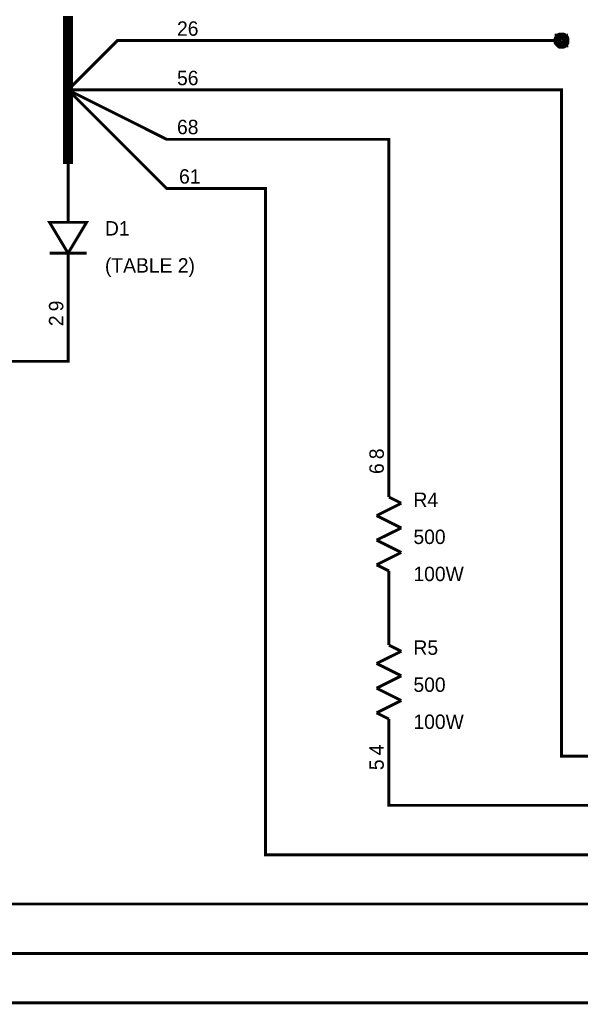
# Model space of a CAD drawing. Extents: x 0 to 22, y 0 to 17.
# Tile 47 of 58: x 14.9 to 17.2, y 8.6 to 12.6. Entities that reach past the tile are written whole.
import ezdxf

# ---------------------------------------------------------------- set-up
doc = ezdxf.new("R2010")
doc.units = 0
doc.layers.add('SHEET', color=255, linetype='CONTINUOUS')

msp = doc.modelspace()

# ---------------------------------------------------------------- linework, layer by layer
at = {"layer": 'SHEET'}
for points, const_width in [([(15.0999, 12), (15.0999, 12.2997), (15.0999, 12.5993)], 0.04), ([(17.0822, 12.5), (17.0822, 12.5008), (17.0822, 12.5017), (17.0822, 12.5025), (17.0822, 12.5033), (17.083, 12.5042), (17.083, 12.505), (17.083, 12.5058), (17.0838, 12.5067), (17.0838, 12.5075), (17.0847, 12.5083), (17.0847, 12.5092), (17.0855, 12.5092), (17.0855, 12.51), (17.0863, 12.5109), (17.0872, 12.5117), (17.0872, 12.5125), (17.088, 12.5125), (17.0889, 12.5134), (17.0897, 12.5142), (17.0905, 12.5142), (17.0905, 12.515), (17.0914, 12.515), (17.0922, 12.5159), (17.093, 12.5159), (17.0939, 12.5167), (17.0947, 12.5167), (17.0955, 12.5167), (17.0964, 12.5175), (17.0972, 12.5175), (17.098, 12.5175), (17.0989, 12.5175), (17.0997, 12.5175)], 0.0295), ([(17.0997, 12.5175), (17.0989, 12.5175), (17.098, 12.5175), (17.0972, 12.5175), (17.0964, 12.5175), (17.0955, 12.5167), (17.0947, 12.5167), (17.0939, 12.5167), (17.093, 12.5159), (17.0922, 12.5159), (17.0914, 12.515), (17.0905, 12.515), (17.0905, 12.5142), (17.0897, 12.5142), (17.0889, 12.5134), (17.088, 12.5125), (17.0872, 12.5125), (17.0872, 12.5117), (17.0863, 12.5109), (17.0855, 12.51), (17.0855, 12.5092), (17.0847, 12.5092), (17.0847, 12.5083), (17.0838, 12.5075), (17.0838, 12.5067), (17.083, 12.5058), (17.083, 12.505), (17.083, 12.5042), (17.0822, 12.5033), (17.0822, 12.5025), (17.0822, 12.5017), (17.0822, 12.5008), (17.0822, 12.5)], 0.0295), ([(17.0997, 12.5175), (17.1005, 12.5175), (17.1014, 12.5175), (17.1022, 12.5175), (17.103, 12.5175), (17.1039, 12.5167), (17.1047, 12.5167), (17.1055, 12.5167), (17.1064, 12.5159), (17.1072, 12.5159), (17.1081, 12.515), (17.1089, 12.515), (17.1097, 12.5142), (17.1106, 12.5142), (17.1114, 12.5134), (17.1114, 12.5125), (17.1122, 12.5125), (17.1131, 12.5117), (17.1131, 12.5109), (17.1139, 12.51), (17.1147, 12.5092), (17.1147, 12.5092), (17.1156, 12.5083), (17.1156, 12.5075), (17.1156, 12.5067), (17.1164, 12.5058), (17.1164, 12.505), (17.1164, 12.5042), (17.1172, 12.5033), (17.1172, 12.5025), (17.1172, 12.5017), (17.1172, 12.5008), (17.1172, 12.5)], 0.0295), ([(17.1172, 12.5), (17.1172, 12.5008), (17.1172, 12.5017), (17.1172, 12.5025), (17.1172, 12.5033), (17.1164, 12.5042), (17.1164, 12.505), (17.1164, 12.5058), (17.1156, 12.5067), (17.1156, 12.5075), (17.1156, 12.5083), (17.1147, 12.5092), (17.1147, 12.5092), (17.1139, 12.51), (17.1131, 12.5109), (17.1131, 12.5117), (17.1122, 12.5125), (17.1114, 12.5125), (17.1114, 12.5134), (17.1106, 12.5142), (17.1097, 12.5142), (17.1089, 12.515), (17.1081, 12.515), (17.1072, 12.5159), (17.1064, 12.5159), (17.1055, 12.5167), (17.1047, 12.5167), (17.1039, 12.5167), (17.103, 12.5175), (17.1022, 12.5175), (17.1014, 12.5175), (17.1005, 12.5175), (17.0997, 12.5175)], 0.0295), ([(15.2, 12.3998), (15.3002, 12.5), (16.9002, 12.5)], 0.0118), ([(17.0997, 12.5), (16.9002, 12.5)], 0.0118), ([(17.0997, 12.4816), (17.0989, 12.4816), (17.098, 12.4816), (17.0972, 12.4816), (17.0964, 12.4816), (17.0955, 12.4825), (17.0947, 12.4825), (17.0939, 12.4825), (17.093, 12.4833), (17.0922, 12.4833), (17.0914, 12.4841), (17.0905, 12.4841), (17.0905, 12.485), (17.0897, 12.485), (17.0889, 12.4858), (17.088, 12.4866), (17.0872, 12.4875), (17.0872, 12.4875), (17.0863, 12.4883), (17.0855, 12.4891), (17.0855, 12.49), (17.0847, 12.4908), (17.0847, 12.4917), (17.0838, 12.4925), (17.0838, 12.4925), (17.083, 12.4933), (17.083, 12.495), (17.083, 12.4958), (17.0822, 12.4967), (17.0822, 12.4975), (17.0822, 12.4983), (17.0822, 12.4992), (17.0822, 12.5)], 0.0295), ([(17.0822, 12.5), (17.0822, 12.5)], 0.0295), ([(17.0822, 12.5), (17.0822, 12.4992), (17.0822, 12.4983), (17.0822, 12.4975), (17.0822, 12.4967), (17.083, 12.4958), (17.083, 12.495), (17.083, 12.4933), (17.0838, 12.4925), (17.0838, 12.4925), (17.0847, 12.4917), (17.0847, 12.4908), (17.0855, 12.49), (17.0855, 12.4891), (17.0863, 12.4883), (17.0872, 12.4875), (17.0872, 12.4875), (17.088, 12.4866), (17.0889, 12.4858), (17.0897, 12.485), (17.0905, 12.485), (17.0905, 12.4841), (17.0914, 12.4841), (17.0922, 12.4833), (17.093, 12.4833), (17.0939, 12.4825), (17.0947, 12.4825), (17.0955, 12.4825), (17.0964, 12.4816), (17.0972, 12.4816), (17.098, 12.4816), (17.0989, 12.4816), (17.0997, 12.4816)], 0.0295), ([(17.1172, 12.5), (17.1172, 12.4992), (17.1172, 12.4983), (17.1172, 12.4975), (17.1172, 12.4967), (17.1164, 12.4958), (17.1164, 12.495), (17.1164, 12.4933), (17.1156, 12.4925), (17.1156, 12.4925), (17.1156, 12.4917), (17.1147, 12.4908), (17.1147, 12.49), (17.1139, 12.4891), (17.1131, 12.4883), (17.1131, 12.4875), (17.1122, 12.4875), (17.1114, 12.4866), (17.1114, 12.4858), (17.1106, 12.485), (17.1097, 12.485), (17.1089, 12.4841), (17.1081, 12.4841), (17.1072, 12.4833), (17.1064, 12.4833), (17.1055, 12.4825), (17.1047, 12.4825), (17.1039, 12.4825), (17.103, 12.4816), (17.1022, 12.4816), (17.1014, 12.4816), (17.1005, 12.4816), (17.0997, 12.4816)], 0.0295), ([(17.0997, 12.4816), (17.1005, 12.4816), (17.1014, 12.4816), (17.1022, 12.4816), (17.103, 12.4816), (17.1039, 12.4825), (17.1047, 12.4825), (17.1055, 12.4825), (17.1064, 12.4833), (17.1072, 12.4833), (17.1081, 12.4841), (17.1089, 12.4841), (17.1097, 12.485), (17.1106, 12.485), (17.1114, 12.4858), (17.1114, 12.4866), (17.1122, 12.4875), (17.1131, 12.4875), (17.1131, 12.4883), (17.1139, 12.4891), (17.1147, 12.49), (17.1147, 12.4908), (17.1156, 12.4917), (17.1156, 12.4925), (17.1156, 12.4925), (17.1164, 12.4933), (17.1164, 12.495), (17.1164, 12.4958), (17.1172, 12.4967), (17.1172, 12.4975), (17.1172, 12.4983), (17.1172, 12.4992), (17.1172, 12.5)], 0.0295), ([(17.1172, 12.5), (17.1172, 12.5), (17.1172, 12.5), (17.1172, 12.5), (17.1172, 12.5), (17.1172, 12.5), (17.1172, 12.5), (17.1172, 12.5), (17.1172, 12.5), (17.1172, 12.5), (17.1172, 12.5), (17.1172, 12.5), (17.1172, 12.5), (17.1172, 12.5), (17.1172, 12.5), (17.1172, 12.5), (17.1172, 12.5), (17.1172, 12.5), (17.1172, 12.5), (17.1172, 12.5), (17.1172, 12.5), (17.1172, 12.5), (17.1172, 12.5), (17.1172, 12.5), (17.1172, 12.5), (17.1172, 12.5), (17.1172, 12.5), (17.1172, 12.5), (17.1172, 12.5), (17.1172, 12.5), (17.1172, 12.5), (17.1172, 12.5), (17.1172, 12.5)], 0.0295), ([(17.1172, 12.5), (17.1172, 12.5)], 0.0295), ([(15.2, 12.3998), (15.0999, 12.2997)], 0.0118), ([(15.2, 12.1995), (15.0999, 12.2997)], 0.0118), ([(15.0999, 12.2997), (15.3002, 12.1995)], 0.0118), ([(18.5996, 9.5993), (17.0997, 9.5993), (17.0997, 12.2997), (15.0999, 12.2997)], 0.0118), ([(15.2, 12.1995), (15.4997, 11.8998), (15.9003, 11.8998), (15.9003, 9.1995), (18.5996, 9.1995)], 0.0118), ([(16.4003, 10.7997), (16.4003, 12.0993), (15.4997, 12.0993), (15.3002, 12.1995)], 0.0118), ([(15.0999, 11.7997), (15.0999, 12)], 0.0118), ([(15.0999, 11.7629), (15.0999, 11.7997)], 0.0118), ([(15.175, 11.6377), (15.0247, 11.6377)], 0.0118), ([(15.0999, 11.5993), (15.0999, 11.6377)], 0.0118), ([(15.0999, 11.5993), (15.0999, 11.3998)], 0.0118), ([(12.4999, 11.1995), (15.0999, 11.1995), (15.0999, 11.3998)], 0.0118), ([(18.5996, 8.5993), (13.9004, 8.5993), (13.9004, 11.1694)], 0.0118), ([(14.3003, 11.1694), (14.3003, 8.7997), (18.5996, 8.7997)], 0.0118), ([(14.4997, 11.1694), (14.4997, 9), (18.5996, 9)], 0.0118), ([(16.4003, 10.6494), (16.4003, 10.7997)], 0.0118), ([(16.3502, 10.5743), (16.4503, 10.6244)], 0.0118), ([(16.4503, 10.6244), (16.4003, 10.6494)], 0.0118), ([(16.4503, 10.5242), (16.3502, 10.5743)], 0.0118), ([(16.3502, 10.475), (16.4503, 10.5242)], 0.0118), ([(16.4503, 10.4249), (16.3502, 10.475)], 0.0118), ([(16.3502, 10.3748), (16.4503, 10.4249)], 0.0118), ([(16.4003, 10.3497), (16.3502, 10.3748)], 0.0118), ([(16.4003, 10.3497), (16.4003, 10.1995)], 0.0118), ([(16.4003, 10.0492), (16.4003, 10.1995)], 0.0118), ([(16.3502, 9.975), (16.4503, 10.0242)], 0.0118), ([(16.4503, 10.0242), (16.4003, 10.0492)], 0.0118), ([(16.4503, 9.9249), (16.3502, 9.975)], 0.0118), ([(16.3502, 9.8748), (16.4503, 9.9249)], 0.0118), ([(16.4503, 9.8247), (16.3502, 9.8748)], 0.0118), ([(16.3502, 9.7746), (16.4503, 9.8247)], 0.0118), ([(16.4003, 9.7496), (16.3502, 9.7746)], 0.0118), ([(16.4003, 9.7496), (16.4003, 9.5993)], 0.0118), ([(18.5996, 9.3998), (16.4003, 9.3998), (16.4003, 9.5993)], 0.0118)]:
    msp.add_lwpolyline(points, dxfattribs=dict(at, const_width=const_width))
at = {"layer": 'SHEET', "const_width": 0.02}
msp.add_lwpolyline([(15.09, 12.3, 1), (15.11, 12.3, 1)], format="xyb", close=True, dxfattribs=at)
at = {"layer": 'SHEET'}
for const_width in [0.0118, 0.0039]:
    msp.add_lwpolyline([(15.0999, 11.6377), (15.175, 11.7629), (15.0247, 11.7629), (15.0999, 11.6377)], close=True, dxfattribs=dict(at, const_width=const_width))

# ---------------------------------------------------------------- texts
for s, p in [('26', (15.5414, 12.5192)), ('56', (15.5414, 12.3189)), ('68', (15.5414, 12.1202)), ('61', (15.5497, 11.9199)), ('D1', (15.2493, 11.7095)), ('(TABLE 2)', (15.2493, 11.5593)), ('R4', (16.4996, 10.6093)), ('500', (16.4996, 10.4591)), ('100W', (16.4996, 10.3088)), ('R5', (16.4996, 10.01)), ('500', (16.4996, 9.8598)), ('100W', (16.4996, 9.7095))]:
    msp.add_text(s, height=0.05843, dxfattribs=at).set_placement(p)
for s, p in [('9', (15.0807, 11.4023)), ('2', (15.0807, 11.3422)), ('8', (16.3794, 10.803)), ('6', (16.3794, 10.7429)), ('4', (16.3794, 9.6027)), ('5', (16.3794, 9.5426))]:
    msp.add_text(s, height=0.0584, rotation=90, dxfattribs=at).set_placement(p)

doc.saveas('drawing.dxf')
